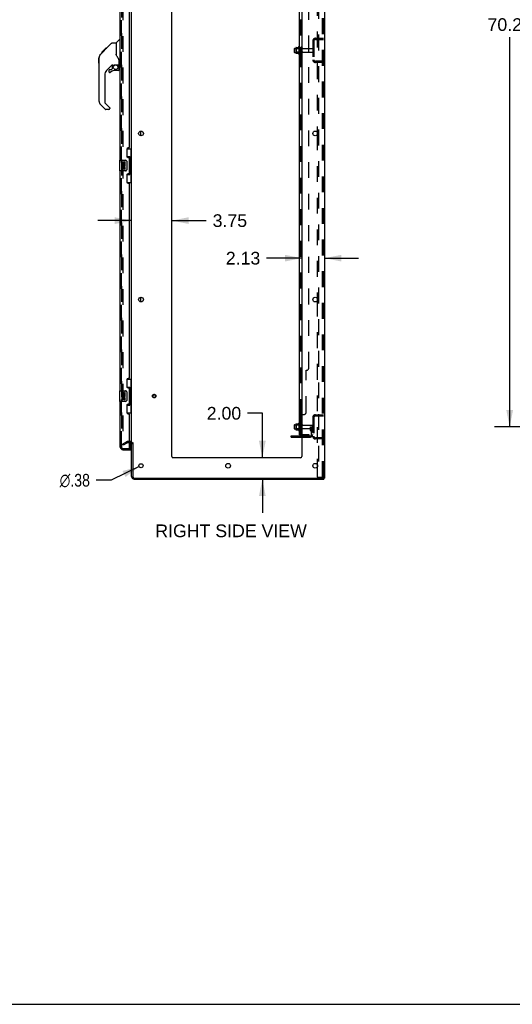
# Model space of a CAD drawing. Header units: inches. Extents: x 0 to 268, y 0 to 174.
# Tile 75 of 83: x 134 to 180, y 0 to 92. Entities that reach past the tile are written whole.
import ezdxf

# ---------------------------------------------------------------- set-up
doc = ezdxf.new("R2010")
doc.units = ezdxf.units.IN
doc.header["$LTSCALE"] = 14.749625
doc.header["$MEASUREMENT"] = 0
doc.linetypes.add('HIDDEN', pattern=[0.2, 0.1, -0.1])
doc.layers.get('0').update_dxf_attribs({"linetype": 'CONTINUOUS'})
for name, color, linetype in [('DEFAULT_2', 8, 'HIDDEN'), ('DIMENSIONS', 7, 'CONTINUOUS'), ('LEFTHAND_DOOR_ASSEMBLY', 7, 'CONTINUOUS'), ('RIGHTHAND_DOOR_ASSEMBLY', 7, 'CONTINUOUS'), ('SUBPANEL', 7, 'CONTINUOUS')]:
    doc.layers.add(name, color=color, linetype=linetype)
doc.styles.get("Standard").update_dxf_attribs({"font": 'arial.ttf'})
doc.styles.add('TEXTSTYLE_1', font='gdt', dxfattribs={"width": 0.8})
doc.dimstyles.new('DIMSTYLE_1', dxfattribs={"dimtxt": 1.183125, "dimasz": 1.5775, "dimexe": 0.09, "dimexo": 0.07, "dimgap": 0.0375, "dimtad": 0, "dimtih": 1, "dimtoh": 1, "dimzin": 4, "dimdsep": 46, "dimtxsty": 'Standard', "dimblk": '_FILLED', "dimblk1": '_FILLED', "dimblk2": '_FILLED', "dimcen": 0.09, "dimadec": 3, "dimazin": 1, "dimtfac": 1, "dimtdec": 3, "dimtofl": 0, "dimtmove": 0, "dimatfit": 3, "dimldrblk": '_FILLED', "dimfxl": 0, "dimtolj": 1, "dimtzin": 4, "dimarcsym": 0})
doc.dimstyles.new('DIMSTYLE_2', dxfattribs={"dimtxt": 1.183125, "dimasz": 1.5775, "dimexe": 0.09, "dimexo": 0.07, "dimgap": 0.09, "dimtad": 0, "dimtih": 1, "dimtoh": 1, "dimzin": 4, "dimdsep": 46, "dimtxsty": 'Standard', "dimblk": '_FILLED', "dimblk1": '_FILLED', "dimblk2": '_FILLED', "dimcen": 0.09, "dimadec": 3, "dimazin": 1, "dimtfac": 1, "dimtdec": 3, "dimtofl": 0, "dimtmove": 0, "dimatfit": 1, "dimldrblk": '_FILLED', "dimfxl": 0, "dimtolj": 1, "dimtzin": 4, "dimarcsym": 0})

# ---------------------------------------------------------------- blocks, each defined once
blk = doc.blocks.new('_FILLED')
at = {"color": 0, "linetype": 'ByBlock'}
blk.add_solid([(0, 0), (-1, 0.2), (-1, -0.2)], dxfattribs=at)
blk = doc.blocks.new('*D3')
at = {"layer": 'DIMENSIONS', "color": 2, "linetype": 'Continuous'}
for p, q in [((189.43, 124.113), (178.333, 124.113)), ((179.753, 124.113), (179.753, 92.574)), ((179.753, 53.863), (179.753, 90.208)), ((189.43, 53.863), (178.333, 53.863))]:
    blk.add_line(p, q, dxfattribs=at)
at = {"layer": 'DIMENSIONS', "color": 2, "linetype": 'Continuous', "xscale": 1.5775, "yscale": 1.5775, "zscale": 1.5775}
for p, rotation in [((179.753, 124.113), 90), ((179.753, 53.863), 270)]:
    blk.add_blockref('_FILLED', p, dxfattribs=dict(at, rotation=rotation))
at = {"layer": 'DIMENSIONS', "color": 2, "linetype": 'Continuous', "insert": (179.753, 91.983), "char_height": 1.1831, "width": 4.13434, "attachment_point": 2, "line_spacing_factor": 0.9}
blk.add_mtext('70.25', dxfattribs=at)
blk = doc.blocks.new('*D12')
at = {"layer": 'DIMENSIONS', "color": 2, "linetype": 'Continuous'}
for p, q in [((144.479, 73.105), (141.324, 73.105)), ((148.229, 73.105), (151.444, 73.105))]:
    blk.add_line(p, q, dxfattribs=at)
at = {"layer": 'DIMENSIONS', "color": 2, "linetype": 'Continuous', "xscale": 1.5775, "yscale": 1.5775, "zscale": 1.5775}
blk.add_blockref('_FILLED', (144.479, 73.105), dxfattribs=at)
at = {"layer": 'DIMENSIONS', "color": 2, "linetype": 'Continuous', "xscale": 1.5775, "yscale": 1.5775, "zscale": 1.5775, "rotation": 180}
blk.add_blockref('_FILLED', (148.229, 73.105), dxfattribs=at)
at = {"layer": 'DIMENSIONS', "color": 2, "linetype": 'Continuous', "insert": (152.036, 73.697), "char_height": 1.1831, "width": 3.21511, "attachment_point": 1, "line_spacing_factor": 0.9}
blk.add_mtext('3.75', dxfattribs=at)
blk = doc.blocks.new('*D13')
at = {"layer": 'DIMENSIONS', "color": 2, "linetype": 'Continuous'}
for p, q in [((160.354, 69.603), (157.075, 69.603)), ((162.479, 69.603), (165.634, 69.603))]:
    blk.add_line(p, q, dxfattribs=at)
at = {"layer": 'DIMENSIONS', "color": 2, "linetype": 'Continuous', "xscale": 1.5775, "yscale": 1.5775, "zscale": 1.5775}
blk.add_blockref('_FILLED', (160.354, 69.603), dxfattribs=at)
at = {"layer": 'DIMENSIONS', "color": 2, "linetype": 'Continuous', "xscale": 1.5775, "yscale": 1.5775, "zscale": 1.5775, "rotation": 180}
blk.add_blockref('_FILLED', (162.479, 69.603), dxfattribs=at)
at = {"layer": 'DIMENSIONS', "color": 2, "linetype": 'Continuous', "insert": (156.483, 70.194), "char_height": 1.1831, "width": 3.21511, "attachment_point": 3, "line_spacing_factor": 0.9}
blk.add_mtext('2.13', dxfattribs=at)
blk = doc.blocks.new('*D14')
at = {"layer": 'DIMENSIONS', "color": 2, "linetype": 'Continuous'}
for p, q in [((156.674, 55.134), (155.294, 55.134)), ((156.674, 50.988), (156.674, 55.134)), ((156.674, 48.988), (156.674, 45.833))]:
    blk.add_line(p, q, dxfattribs=at)
at = {"layer": 'DIMENSIONS', "color": 2, "linetype": 'Continuous', "xscale": 1.5775, "yscale": 1.5775, "zscale": 1.5775}
for p, rotation in [((156.674, 50.988), 270), ((156.674, 48.988), 90)]:
    blk.add_blockref('_FILLED', p, dxfattribs=dict(at, rotation=rotation))
at = {"layer": 'DIMENSIONS', "color": 2, "linetype": 'Continuous', "insert": (154.702, 55.725), "char_height": 1.1831, "width": 3.21511, "attachment_point": 3, "line_spacing_factor": 0.9}
blk.add_mtext('2.00', dxfattribs=at)
blk = doc.blocks.new('*D18')
at = {"layer": 'DIMENSIONS', "color": 2, "linetype": 'Continuous'}
for p, q in [((145.185, 50.156), (142.561, 48.887)), ((142.561, 48.887), (141.181, 48.887))]:
    blk.add_line(p, q, dxfattribs=at)
at = {"layer": 'DIMENSIONS', "color": 2, "linetype": 'Continuous', "xscale": 1.5775, "yscale": 1.5775, "zscale": 1.5775, "rotation": 25.813562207}
blk.add_blockref('_FILLED', (145.185, 50.156), dxfattribs=at)
at = {"layer": 'DIMENSIONS', "color": 2, "linetype": 'Continuous', "insert": (140.59, 49.479), "char_height": 1.18312, "width": 3.87338, "attachment_point": 3, "line_spacing_factor": 0.9, "style": 'TEXTSTYLE_1'}
blk.add_mtext('{\\fgdt;n}\\fArial;.38', dxfattribs=at)

msp = doc.modelspace()

# ---------------------------------------------------------------- linework, layer by layer
at = {"color": 3, "linetype": 'Continuous'}
for p, q in [((162.479, 128.884), (162.479, 49.092)), ((144.479, 52.436), (144.479, 125.54)), ((148.229, 51.113), (148.229, 125.488)), ((160.354, 125.488), (160.354, 51.113)), ((161.799, 81.336), (161.799, 81.14)), ((161.799, 65.836), (161.799, 65.64)), ((144.336, 52.384), (144.275, 52.384)), ((144.479, 49.235), (144.479, 52.384)), ((144.583, 52.395), (144.583, 49.235)), ((159.375, 53.019), (160.354, 53.019)), ((160.229, 50.988), (148.354, 50.988)), ((161.799, 50.336), (161.799, 50.14)), ((144.725, 49.092), (162.389, 49.092)), ((144.725, 48.988), (162.427, 48.988)), ((162.479, 49.092), (162.423, 49.092))]:
    msp.add_line(p, q, dxfattribs=at)
at = {"color": 7, "linetype": 'Continuous'}
for p, q in [((159.65, 89.146), (159.65, 88.831)), ((159.68, 89.176), (159.814, 89.176)), ((159.814, 89.244), (159.814, 88.732)), ((159.824, 89.266), (160.052, 89.266)), ((160.08, 89.344), (160.08, 88.632)), ((159.68, 88.801), (159.814, 88.801)), ((159.824, 88.711), (160.052, 88.711)), ((145.333, 81.02), (145.333, 81.456)), ((145.333, 65.52), (145.333, 65.956)), ((160.08, 54.219), (160.08, 53.507)), ((159.65, 54.021), (159.65, 53.706)), ((159.68, 54.051), (159.814, 54.051)), ((159.68, 53.676), (159.814, 53.676)), ((159.814, 54.119), (159.814, 53.607)), ((159.824, 54.141), (160.052, 54.141)), ((159.824, 53.586), (160.052, 53.586)), ((159.375, 52.915), (159.375, 53.019)), ((159.375, 52.915), (160.354, 52.915)), ((162.389, 49.092), (162.423, 49.092)), ((162.427, 49.092), (162.427, 48.988)), ((0, 0), (268.175, 0))]:
    msp.add_line(p, q, dxfattribs=at)
at = {"color": 3, "linetype": 'Continuous'}
for centre, radius in [((145.354, 81.238), 0.219), ((161.604, 81.238), 0.219), ((145.354, 65.738), 0.219), ((161.604, 65.738), 0.219), ((145.354, 50.238), 0.188), ((153.479, 50.238), 0.219), ((161.604, 50.238), 0.219)]:
    msp.add_circle(centre, radius, dxfattribs=at)
at = {"color": 7, "linetype": 'Continuous'}
for centre, radius, start, end in [((159.68, 89.146), 0.03, 90, 180.00001), ((159.824, 89.256), 0.01, 90, 174.80617), ((159.955, 89.244), 0.141, 174.79195, 180), ((160.033, 89.276), 0.01, 270, 336.03207), ((160.68, 88.988), 0.698, 149.33687, 156.03207), ((160.111, 89.322), 0.0384, 0, 145.55034), ((159.68, 88.831), 0.03, 179.99999, 270), ((159.955, 88.732), 0.141, 180, 185.20805), ((159.824, 88.721), 0.01, 185.19383, 270), ((160.033, 88.701), 0.01, 23.96793, 90), ((160.68, 88.988), 0.698, 203.96793, 210.66313), ((160.111, 88.654), 0.0384, 214.44966, 360), ((160.68, 53.863), 0.698, 149.33687, 156.03207), ((160.111, 54.197), 0.0384, 0, 145.55034), ((159.68, 54.021), 0.03, 90, 180.00001), ((159.68, 53.706), 0.03, 179.99999, 270), ((159.824, 54.131), 0.01, 90, 174.80617), ((159.955, 54.119), 0.141, 174.79195, 180), ((159.955, 53.607), 0.141, 180, 185.20805), ((159.824, 53.596), 0.01, 185.19383, 270), ((160.033, 54.151), 0.01, 270, 336.03207), ((160.033, 53.576), 0.01, 23.96793, 90), ((160.68, 53.863), 0.698, 203.96793, 210.66313), ((160.111, 53.529), 0.0384, 214.44966, 360), ((160.33, 54.121), 0.055, 64.09064, 180), ((160.33, 53.606), 0.055, 180, 295.90936), ((144.336, 52.242), 0.246, 35.32724, 51.92273)]:
    msp.add_arc(centre, radius, start, end, dxfattribs=at)
at = {"color": 3, "linetype": 'Continuous'}
for centre, radius, start, end in [((144.336, 52.242), 0.142, 0, 90), ((148.354, 51.113), 0.125, 180, 270), ((160.229, 51.113), 0.125, 270, 360), ((144.725, 49.235), 0.246, 180, 270), ((144.725, 49.235), 0.142, 180, 270)]:
    msp.add_arc(centre, radius, start, end, dxfattribs=at)
at = {"layer": 'DEFAULT_2', "color": 8, "linetype": 'HIDDEN'}
for p, q in [((161.903, 128.801), (161.903, 49.176)), ((162.301, 49.206), (162.301, 128.771)), ((162.375, 49.206), (162.375, 128.771)), ((143.666, 125.723), (143.666, 52.254)), ((161.799, 96.64), (161.799, 81.336)), ((161.621, 90.113), (162.375, 90.113)), ((161.702, 90.113), (161.702, 90.009)), ((159.834, 89.172), (159.814, 89.192)), ((159.814, 89.176), (160.275, 89.176)), ((160.13, 89.172), (159.834, 89.172)), ((159.834, 89.172), (159.834, 88.805)), ((160.13, 89.172), (160.15, 89.192)), ((160.13, 89.172), (160.13, 88.805)), ((160.15, 89.322), (160.15, 88.654)), ((160.275, 88.731), (160.275, 89.246)), ((160.385, 88.731), (160.385, 89.246)), ((160.447, 89.153), (161.345, 89.153)), ((161.375, 89.867), (161.375, 88.11)), ((161.479, 89.867), (161.479, 88.11)), ((161.621, 90.009), (162.375, 90.009)), ((159.834, 88.805), (159.814, 88.785)), ((159.814, 88.801), (160.275, 88.801)), ((160.13, 88.805), (159.834, 88.805)), ((160.13, 88.805), (160.15, 88.785)), ((160.447, 88.823), (161.345, 88.823)), ((162.375, 87.967), (161.621, 87.967)), ((162.375, 87.863), (161.621, 87.863)), ((161.702, 87.967), (161.702, 87.863)), ((161.799, 81.14), (161.799, 65.836)), ((161.799, 65.64), (161.799, 50.336)), ((160.15, 54.197), (160.15, 53.529)), ((161.375, 54.742), (161.375, 52.985)), ((161.479, 54.742), (161.479, 52.985)), ((161.621, 54.988), (162.375, 54.988)), ((161.621, 54.884), (162.375, 54.884)), ((161.702, 54.988), (161.702, 54.884)), ((159.834, 54.047), (159.814, 54.067)), ((159.814, 54.051), (160.275, 54.051)), ((159.834, 53.68), (159.814, 53.66)), ((159.814, 53.676), (160.275, 53.676)), ((160.13, 54.047), (159.834, 54.047)), ((159.834, 54.047), (159.834, 53.68)), ((160.13, 53.68), (159.834, 53.68)), ((160.13, 54.047), (160.15, 54.067)), ((160.13, 54.047), (160.13, 53.68)), ((160.13, 53.68), (160.15, 53.66)), ((160.275, 53.606), (160.275, 54.121)), ((160.385, 53.606), (160.385, 54.121)), ((160.447, 54.028), (161.345, 54.028)), ((160.447, 53.698), (161.345, 53.698)), ((161.181, 53.863), (161.271, 53.863)), ((161.181, 53.523), (161.181, 53.863)), ((161.285, 53.688), (161.181, 53.688)), ((161.202, 53.456), (161.251, 53.388)), ((161.271, 53.863), (161.375, 53.863)), ((161.271, 53.162), (161.271, 53.863)), ((161.285, 53.523), (161.285, 53.863)), ((161.287, 53.517), (161.336, 53.449)), ((161.375, 53.863), (161.336, 53.863)), ((143.666, 52.274), (144.006, 52.47)), ((143.718, 52.184), (144.058, 52.38)), ((144.336, 52.488), (144.074, 52.488)), ((144.275, 52.384), (144.074, 52.384)), ((159.622, 52.915), (159.622, 53.019)), ((159.878, 52.915), (159.878, 53.019)), ((160.354, 53.019), (161.128, 53.019)), ((160.354, 52.915), (161.128, 52.915)), ((162.375, 52.842), (161.621, 52.842)), ((162.375, 52.738), (161.621, 52.738)), ((161.702, 52.842), (161.702, 52.738)), ((143.718, 52.184), (143.666, 52.274)), ((161.799, 50.14), (161.799, 49.176)), ((161.799, 49.176), (162.28, 49.176)), ((162.28, 49.176), (162.354, 49.176))]:
    msp.add_line(p, q, dxfattribs=at)
for points in [[(143.666, 52.254), (143.666, 52.251), (143.667, 52.249), (143.667, 52.247), (143.668, 52.245), (143.669, 52.243)], [(143.684, 52.234), (143.682, 52.234), (143.68, 52.234), (143.678, 52.235), (143.676, 52.236), (143.674, 52.237), (143.673, 52.238), (143.671, 52.239), (143.67, 52.241), (143.669, 52.243)], [(143.691, 52.236), (143.69, 52.235), (143.688, 52.234), (143.686, 52.234), (143.684, 52.234), (143.684, 52.234)], [(162.301, 49.206), (162.3, 49.198), (162.298, 49.191), (162.295, 49.184), (162.291, 49.18), (162.286, 49.177), (162.28, 49.176)], [(162.375, 49.206), (162.374, 49.198), (162.372, 49.191), (162.369, 49.184), (162.364, 49.18), (162.359, 49.177), (162.354, 49.176)]]:
    msp.add_lwpolyline(points, dxfattribs=at)
for radius in [0.164, 0.124]:
    msp.add_circle((146.583, 56.738), radius, dxfattribs=at)
for centre, radius, start, end in [((161.621, 89.867), 0.246, 90, 180), ((160.33, 89.246), 0.055, 360, 180), ((160.447, 89.216), 0.0625, 180, 270), ((161.345, 89.123), 0.03, 360, 90), ((161.621, 89.867), 0.142, 90, 180), ((160.33, 88.731), 0.055, 180, 0), ((160.447, 88.761), 0.0625, 90, 180), ((161.345, 88.853), 0.03, 270, 0), ((161.621, 88.11), 0.246, 180, 270), ((161.621, 88.11), 0.142, 180, 270), ((161.621, 54.742), 0.246, 90, 180), ((161.621, 54.742), 0.142, 90, 180), ((160.33, 54.121), 0.055, 360, 64.09064), ((160.33, 53.606), 0.055, 295.90936, 0), ((160.447, 54.091), 0.0625, 180, 270), ((160.447, 53.636), 0.0625, 90, 180), ((161.295, 53.523), 0.114, 180, 215.75389), ((161.167, 53.327), 0.104, 0, 35.75389), ((161.295, 53.523), 0.01, 180, 215.75389), ((161.167, 53.327), 0.208, 0, 35.75389), ((161.345, 53.998), 0.03, 360, 90), ((161.345, 53.728), 0.03, 270, 0), ((144.074, 52.351), 0.137, 90, 120), ((144.074, 52.351), 0.033, 90, 120), ((144.336, 52.242), 0.246, 51.92273, 90), ((144.336, 52.242), 0.246, 0, 35.32724), ((161.128, 53.162), 0.246, 270, 360), ((161.128, 53.162), 0.142, 270, 360), ((161.621, 52.985), 0.246, 180, 270), ((161.621, 52.985), 0.142, 180, 270)]:
    msp.add_arc(centre, radius, start, end, dxfattribs=at)
at = {"layer": 'LEFTHAND_DOOR_ASSEMBLY', "color": 8, "linetype": 'HIDDEN'}
for p, q in [((143.525, 51.985), (143.525, 125.992)), ((143.667, 51.842), (144.38, 51.842))]:
    msp.add_line(p, q, dxfattribs=at)
msp.add_arc((143.667, 51.985), 0.142, 180, 270, dxfattribs=at)
at = {"layer": 'RIGHTHAND_DOOR_ASSEMBLY', "color": 8, "linetype": 'HIDDEN'}
for p, q in [((143.525, 125.992), (143.525, 51.985)), ((143.667, 51.842), (144.255, 51.842))]:
    msp.add_line(p, q, dxfattribs=at)
at = {"layer": 'RIGHTHAND_DOOR_ASSEMBLY', "color": 3, "linetype": 'Continuous'}
for p, q in [((143.421, 78.738), (143.421, 99.238)), ((144.275, 79.946), (144.275, 98.031)), ((144.025, 79.756), (144.025, 79.136)), ((144.215, 79.886), (144.155, 79.886)), ((144.155, 79.006), (144.215, 79.006)), ((144.275, 77.531), (144.275, 78.946)), ((143.421, 57.238), (143.421, 77.738)), ((144.025, 77.341), (144.025, 76.721)), ((144.215, 77.471), (144.155, 77.471)), ((144.155, 76.591), (144.215, 76.591)), ((144.275, 58.446), (144.275, 76.531)), ((144.025, 58.256), (144.025, 57.636)), ((144.215, 58.386), (144.155, 58.386)), ((144.155, 57.506), (144.215, 57.506)), ((144.275, 56.031), (144.275, 57.446)), ((143.421, 51.985), (143.421, 56.238)), ((144.025, 55.841), (144.025, 55.221)), ((144.215, 55.971), (144.155, 55.971)), ((144.155, 55.091), (144.215, 55.091)), ((144.275, 51.862), (144.275, 55.031)), ((143.667, 51.738), (144.4, 51.738))]:
    msp.add_line(p, q, dxfattribs=at)
at = {"layer": 'RIGHTHAND_DOOR_ASSEMBLY', "color": 7, "linetype": 'Continuous'}
for p, q in [((141.673, 88.784), (142.087, 89.197)), ((141.986, 89.03), (142.61, 89.654)), ((142.07, 89.114), (142.004, 89.114)), ((142.087, 89.198), (142.088, 89.198)), ((142.154, 89.197), (142.087, 89.197)), ((142.088, 89.198), (142.154, 89.198)), ((142.089, 89.2), (142.156, 89.2)), ((142.666, 89.677), (143.027, 89.677)), ((143.027, 89.677), (143.027, 88.573)), ((143.033, 89.683), (143.331, 89.98)), ((143.421, 89.992), (143.358, 89.992)), ((141.433, 88.282), (141.452, 88.301)), ((141.433, 87.805), (141.433, 88.282)), ((141.452, 84.23), (141.452, 88.333)), ((141.567, 88.61), (141.846, 88.889)), ((141.673, 88.784), (141.74, 88.784)), ((141.677, 88.787), (141.743, 88.787)), ((141.744, 88.788), (141.678, 88.788)), ((141.825, 88.869), (141.759, 88.869)), ((141.845, 88.889), (141.979, 89.022)), ((141.912, 88.956), (141.845, 88.956)), ((141.872, 88.916), (141.846, 88.889)), ((141.907, 88.95), (141.872, 88.916)), ((141.95, 88.994), (141.907, 88.95)), ((141.994, 89.038), (141.927, 89.038)), ((141.986, 89.03), (141.95, 88.994)), ((143.046, 88.582), (143.027, 88.635)), ((143.075, 88.516), (143.046, 88.582)), ((141.433, 87.805), (141.452, 87.786)), ((142.639, 87.615), (142.137, 87.114)), ((142.597, 87.198), (142.669, 87.27)), ((142.673, 87.605), (142.673, 87.279)), ((142.715, 87.61), (142.803, 87.61)), ((142.988, 87.651), (143.283, 87.651)), ((143.165, 87.651), (143.245, 87.572)), ((143.237, 87.564), (143.231, 87.558)), ((143.283, 87.433), (143.303, 87.433)), ((143.303, 87.65), (143.303, 88.056)), ((143.303, 87.195), (143.303, 87.433)), ((143.342, 87.61), (143.421, 87.61)), ((141.964, 86.696), (141.964, 84.144)), ((142.358, 87.116), (142.358, 86.997)), ((142.437, 87.195), (142.589, 87.195)), ((143.224, 87.116), (142.988, 87.116)), ((142.02, 83.499), (141.568, 83.952)), ((141.987, 84.089), (142.423, 83.653)), ((142.437, 83.62), (142.437, 83.555)), ((142.358, 83.476), (142.075, 83.476)), ((144.038, 79.813), (144.479, 79.813)), ((144.075, 79.033), (144.075, 79.813)), ((144.075, 79.078), (144.302, 79.078)), ((144.302, 77.398), (144.302, 79.078)), ((144.44, 78.788), (144.44, 79.813)), ((143.361, 78.723), (143.361, 77.753)), ((143.376, 78.738), (143.916, 78.738)), ((143.627, 78.584), (143.564, 78.584)), ((143.564, 78.584), (143.564, 78.354)), ((143.564, 78.354), (143.825, 78.354)), ((143.627, 78.123), (143.564, 78.123)), ((143.564, 78.123), (143.564, 77.987)), ((143.634, 78.318), (143.577, 78.343)), ((143.627, 78.416), (143.627, 78.584)), ((143.69, 78.416), (143.627, 78.416)), ((143.627, 77.987), (143.627, 78.123)), ((143.75, 78.552), (143.69, 78.552)), ((143.69, 78.552), (143.69, 78.416)), ((143.75, 78.416), (143.75, 78.552)), ((143.815, 78.416), (143.75, 78.416)), ((143.825, 78.354), (143.798, 78.334)), ((143.878, 78.584), (143.815, 78.584)), ((143.815, 78.584), (143.815, 78.416)), ((143.86, 78.354), (143.878, 78.354)), ((143.878, 78.354), (143.878, 78.584)), ((144.016, 78.638), (144.016, 77.838)), ((144.339, 78.839), (144.339, 78.818)), ((144.461, 78.788), (144.339, 78.788)), ((144.339, 78.788), (144.339, 77.688)), ((144.461, 77.688), (144.461, 78.788)), ((143.916, 77.738), (143.376, 77.738)), ((143.689, 78.029), (143.69, 77.987)), ((143.75, 77.966), (143.75, 78.035)), ((143.815, 78.029), (143.815, 77.892)), ((143.815, 77.892), (143.878, 77.892)), ((143.878, 77.892), (143.878, 78.029)), ((144.075, 76.663), (144.075, 77.443)), ((144.075, 77.398), (144.302, 77.398)), ((144.461, 77.688), (144.339, 77.688)), ((144.339, 77.658), (144.339, 77.637)), ((144.44, 76.663), (144.44, 77.688)), ((144.038, 76.663), (144.479, 76.663)), ((144.038, 58.313), (144.479, 58.313)), ((144.075, 57.533), (144.075, 58.313)), ((144.44, 57.288), (144.44, 58.313)), ((143.361, 57.223), (143.361, 56.253)), ((143.376, 57.238), (143.916, 57.238)), ((143.627, 57.084), (143.564, 57.084)), ((143.564, 57.084), (143.564, 56.854)), ((143.627, 56.916), (143.627, 57.084)), ((143.75, 57.052), (143.69, 57.052)), ((143.69, 57.052), (143.69, 56.916)), ((143.75, 56.916), (143.75, 57.052)), ((143.878, 57.084), (143.815, 57.084)), ((143.815, 57.084), (143.815, 56.916)), ((143.878, 56.854), (143.878, 57.084)), ((144.016, 57.138), (144.016, 56.338)), ((144.075, 57.578), (144.302, 57.578)), ((144.302, 55.898), (144.302, 57.578)), ((144.339, 57.339), (144.339, 57.318)), ((144.461, 57.288), (144.339, 57.288)), ((144.339, 57.288), (144.339, 56.188)), ((144.461, 56.188), (144.461, 57.288)), ((143.916, 56.238), (143.376, 56.238)), ((143.564, 56.854), (143.825, 56.854)), ((143.627, 56.623), (143.564, 56.623)), ((143.564, 56.623), (143.564, 56.487)), ((143.634, 56.818), (143.577, 56.843)), ((143.69, 56.916), (143.627, 56.916)), ((143.627, 56.487), (143.627, 56.623)), ((143.689, 56.529), (143.69, 56.487)), ((143.815, 56.916), (143.75, 56.916)), ((143.75, 56.466), (143.75, 56.535)), ((143.825, 56.854), (143.798, 56.834)), ((143.815, 56.529), (143.815, 56.392)), ((143.815, 56.392), (143.878, 56.392)), ((143.86, 56.854), (143.878, 56.854)), ((143.878, 56.392), (143.878, 56.529)), ((144.461, 56.188), (144.339, 56.188)), ((144.339, 56.158), (144.339, 56.137)), ((144.44, 55.163), (144.44, 56.188)), ((144.038, 55.163), (144.479, 55.163)), ((144.075, 55.163), (144.075, 55.943)), ((144.075, 55.898), (144.302, 55.898)), ((144.4, 51.862), (144.4, 52.369)), ((144.255, 51.842), (144.4, 51.842)), ((144.4, 51.842), (144.4, 51.738))]:
    msp.add_line(p, q, dxfattribs=at)
for points in [[(142.61, 89.654), (142.618, 89.661), (142.627, 89.666), (142.636, 89.671), (142.645, 89.674), (142.656, 89.676), (142.666, 89.677)], [(141.567, 88.61), (141.547, 88.589), (141.522, 88.556), (141.5, 88.521), (141.483, 88.484), (141.469, 88.445), (141.459, 88.405), (141.453, 88.364), (141.452, 88.333)], [(143.249, 88.227), (143.199, 88.3), (143.15, 88.378), (143.109, 88.449), (143.075, 88.516)], [(143.303, 88.056), (143.302, 88.08), (143.297, 88.114), (143.288, 88.148), (143.276, 88.18), (143.261, 88.209), (143.249, 88.227)], [(142.803, 87.61), (142.804, 87.61), (142.812, 87.611), (142.82, 87.613), (142.83, 87.616), (142.842, 87.62), (142.855, 87.625), (142.87, 87.63), (142.887, 87.635), (142.904, 87.64), (142.922, 87.645), (142.942, 87.648), (142.961, 87.65), (142.979, 87.651), (142.988, 87.651)], [(143.283, 87.433), (143.282, 87.446), (143.28, 87.46), (143.278, 87.474), (143.274, 87.487), (143.269, 87.5), (143.263, 87.513), (143.257, 87.525), (143.249, 87.537), (143.24, 87.548), (143.231, 87.558)], [(143.245, 87.572), (143.245, 87.572), (143.244, 87.571), (143.243, 87.57), (143.242, 87.569), (143.241, 87.568), (143.237, 87.564)], [(144.266, 78.977), (144.268, 78.981), (144.273, 78.989), (144.278, 78.997), (144.283, 79.004), (144.286, 79.011), (144.29, 79.018), (144.293, 79.024), (144.295, 79.029), (144.297, 79.034), (144.299, 79.039), (144.3, 79.043), (144.301, 79.047), (144.302, 79.051), (144.302, 79.054)], [(144.009, 78.674), (144.011, 78.669), (144.013, 78.663), (144.014, 78.657), (144.015, 78.651), (144.015, 78.644), (144.016, 78.638)], [(144.016, 77.838), (144.015, 77.832), (144.015, 77.826), (144.014, 77.819), (144.013, 77.813), (144.011, 77.808), (144.009, 77.802)], [(144.302, 77.422), (144.302, 77.425), (144.301, 77.429), (144.3, 77.433), (144.299, 77.437), (144.297, 77.442), (144.295, 77.447), (144.293, 77.453), (144.29, 77.459), (144.286, 77.465), (144.283, 77.472), (144.278, 77.479), (144.273, 77.487), (144.268, 77.496), (144.266, 77.499)], [(144.009, 57.174), (144.011, 57.169), (144.013, 57.163), (144.014, 57.157), (144.015, 57.151), (144.015, 57.144), (144.016, 57.138)], [(144.266, 57.477), (144.268, 57.481), (144.273, 57.489), (144.278, 57.497), (144.283, 57.504), (144.286, 57.511), (144.29, 57.518), (144.293, 57.524), (144.295, 57.529), (144.297, 57.534), (144.299, 57.539), (144.3, 57.543), (144.301, 57.547), (144.302, 57.551), (144.302, 57.554)], [(144.016, 56.338), (144.015, 56.332), (144.015, 56.326), (144.014, 56.319), (144.013, 56.313), (144.011, 56.308), (144.009, 56.302)], [(144.302, 55.922), (144.302, 55.925), (144.301, 55.929), (144.3, 55.933), (144.299, 55.937), (144.297, 55.942), (144.295, 55.947), (144.293, 55.953), (144.29, 55.959), (144.286, 55.965), (144.283, 55.972), (144.278, 55.979), (144.273, 55.987), (144.268, 55.996), (144.266, 55.999)]]:
    msp.add_lwpolyline(points, dxfattribs=at)
msp.add_circle((142.988, 87.411), 0.217, dxfattribs=at)
for centre, radius, start, end in [((143.047, 89.669), 0.0197, 135, 180), ((143.358, 89.953), 0.0394, 90, 135), ((141.885, 88.317), 0.433, 137.27268, 137.76144), ((142.715, 87.413), 0.197, 90, 135), ((142.661, 87.279), 0.0118, 315, 360), ((143.106, 87.433), 0.197, 0, 45), ((143.283, 87.671), 0.0197, 270, 360), ((143.342, 87.65), 0.0394, 180, 270), ((142.555, 86.696), 0.591, 135, 180), ((142.437, 87.116), 0.0787, 90, 180), ((142.437, 86.997), 0.0787, 180, 309.5212), ((142.988, 86.329), 0.787, 90, 129.5212), ((142.589, 87.207), 0.0118, 270, 315), ((143.224, 87.195), 0.0787, 270, 360), ((141.846, 84.23), 0.394, 180, 225), ((142.043, 84.144), 0.0787, 180, 225), ((142.389, 83.62), 0.0472, 0, 45), ((142.075, 83.555), 0.0787, 225, 270), ((142.358, 83.555), 0.0787, 270, 360), ((143.376, 78.723), 0.015, 90, 180), ((143.721, 78.28), 0.157, 156.59665, 341.87913), ((143.721, 78.28), 0.0943, 156.59665, 35.11217), ((143.784, 78.029), 0.0943, 0, 180), ((143.721, 78.28), 0.157, 25.73705, 27.8532), ((143.724, 78.28), 0.154, 341.41988, 26.19629), ((143.916, 78.638), 0.1, 21.20502, 90), ((143.376, 77.753), 0.015, 180, 270), ((143.658, 77.987), 0.0943, 180, 248.67039), ((143.658, 77.987), 0.0943, 248.69989, 347.43379), ((143.658, 77.987), 0.0314, 180, 0.04847), ((143.784, 78.024), 0.0362, 83.42855, 161.76278), ((143.784, 78.029), 0.0314, 0, 81.22946), ((143.916, 77.838), 0.1, 270, 338.79459), ((143.376, 57.223), 0.015, 90, 180), ((143.916, 57.138), 0.1, 21.20502, 90), ((143.376, 56.253), 0.015, 180, 270), ((143.721, 56.78), 0.157, 156.59665, 341.87913), ((143.658, 56.487), 0.0943, 180, 248.67039), ((143.658, 56.487), 0.0943, 248.69989, 347.43379), ((143.721, 56.78), 0.0943, 156.59665, 35.11217), ((143.658, 56.487), 0.0314, 180, 0.04847), ((143.784, 56.529), 0.0943, 0, 180), ((143.784, 56.524), 0.0362, 83.42855, 161.76278), ((143.784, 56.529), 0.0314, 0, 81.22946), ((143.721, 56.78), 0.157, 25.73705, 27.8532), ((143.724, 56.78), 0.154, 341.41988, 26.19629), ((143.916, 56.338), 0.1, 270, 338.79459), ((144.38, 51.862), 0.02, 270, 360)]:
    msp.add_arc(centre, radius, start, end, dxfattribs=at)
at = {"layer": 'RIGHTHAND_DOOR_ASSEMBLY', "color": 3, "linetype": 'Continuous'}
for centre, radius, start, end in [((144.215, 79.946), 0.06, 270, 360), ((144.155, 79.756), 0.13, 90, 180), ((144.155, 79.136), 0.13, 180, 270), ((144.215, 78.946), 0.06, 0, 90), ((144.155, 77.341), 0.13, 90, 180), ((144.215, 77.531), 0.06, 270, 360), ((144.155, 76.721), 0.13, 180, 270), ((144.215, 76.531), 0.06, 0, 90), ((144.155, 58.256), 0.13, 90, 180), ((144.215, 58.446), 0.06, 270, 360), ((144.155, 57.636), 0.13, 180, 270), ((144.215, 57.446), 0.06, 0, 90), ((144.215, 56.031), 0.06, 270, 360), ((144.155, 55.841), 0.13, 90, 180), ((144.155, 55.221), 0.13, 180, 270), ((144.215, 55.031), 0.06, 0, 90), ((143.667, 51.985), 0.246, 180, 270), ((144.255, 51.862), 0.02, 270, 360)]:
    msp.add_arc(centre, radius, start, end, dxfattribs=at)
at = {"layer": 'RIGHTHAND_DOOR_ASSEMBLY', "color": 8, "linetype": 'HIDDEN'}
msp.add_arc((143.667, 51.985), 0.142, 180, 270, dxfattribs=at)
at = {"layer": 'RIGHTHAND_DOOR_ASSEMBLY', "color": 7, "linetype": 'Continuous'}
for centre, start_param, end_param in [((144.235, 78.829), -1.51401, -0.699287), ((144.235, 78.829), -2.442306, -1.627583), ((144.235, 77.648), -1.51401, -0.699287), ((144.235, 77.648), -2.442306, -1.627583), ((144.235, 57.329), -1.51401, -0.699287), ((144.235, 57.329), -2.442306, -1.627583), ((144.235, 56.148), -1.51401, -0.699287), ((144.235, 56.148), -2.442306, -1.627583)]:
    msp.add_ellipse(centre, major_axis=(0, 0.18), ratio=0.579493, start_param=start_param, end_param=end_param, dxfattribs=at)
at = {"layer": 'SUBPANEL', "color": 3, "linetype": 'Continuous'}
for p, q in [((160.15, 53.144), (160.15, 124.832)), ((160.354, 55.019), (160.204, 55.019))]:
    msp.add_line(p, q, dxfattribs=at)
at = {"layer": 'SUBPANEL', "color": 8, "linetype": 'HIDDEN'}
for p, q in [((160.275, 54.984), (160.275, 122.992)), ((161.025, 59.394), (161.025, 118.582)), ((160.275, 89.238), (160.15, 89.238)), ((160.275, 88.738), (160.15, 88.738)), ((160.775, 55.269), (160.775, 59.144)), ((160.275, 54.622), (160.15, 54.622)), ((160.275, 54.341), (160.15, 54.341)), ((160.162, 54.999), (160.159, 54.997)), ((160.275, 54.986), (160.275, 54.984)), ((160.354, 55.019), (160.525, 55.019)), ((160.275, 54.113), (160.15, 54.113)), ((160.275, 53.613), (160.15, 53.613)), ((160.251, 53.144), (160.3, 53.185)), ((160.275, 53.146), (160.275, 53.144)), ((160.387, 53.144), (161.025, 53.144)), ((161.025, 53.019), (160.387, 53.019)), ((160.775, 53.144), (160.775, 53.019)), ((161.025, 53.144), (161.025, 53.019))]:
    msp.add_line(p, q, dxfattribs=at)
at = {"layer": 'SUBPANEL', "color": 7, "linetype": 'Continuous'}
for p, q in [((160.275, 54.984), (160.15, 54.984)), ((160.275, 53.144), (160.275, 54.984)), ((160.275, 53.144), (160.15, 53.144)), ((160.204, 53.106), (160.251, 53.144))]:
    msp.add_line(p, q, dxfattribs=at)
at = {"layer": 'SUBPANEL', "color": 3, "linetype": 'Continuous'}
for points in [[(160.184, 55.009), (160.177, 55.006), (160.173, 55.004), (160.169, 55.002), (160.166, 55.001), (160.162, 54.999), (160.159, 54.997), (160.156, 54.995), (160.154, 54.993), (160.152, 54.991), (160.151, 54.989), (160.15, 54.987), (160.15, 54.986), (160.15, 54.984)], [(160.204, 55.019), (160.201, 55.018), (160.199, 55.016), (160.196, 55.014), (160.192, 55.012), (160.188, 55.011), (160.184, 55.009)], [(160.173, 53.124), (160.169, 53.126), (160.166, 53.127), (160.162, 53.129), (160.159, 53.131), (160.156, 53.133), (160.154, 53.135), (160.152, 53.137), (160.151, 53.139), (160.15, 53.141), (160.15, 53.143), (160.15, 53.144)], [(160.204, 53.106), (160.201, 53.108), (160.199, 53.111), (160.196, 53.113), (160.192, 53.115), (160.188, 53.117), (160.184, 53.119), (160.18, 53.121), (160.173, 53.124)]]:
    msp.add_lwpolyline(points, dxfattribs=at)
at = {"layer": 'SUBPANEL', "color": 8, "linetype": 'HIDDEN'}
for points in [[(160.156, 54.995), (160.154, 54.993), (160.152, 54.991), (160.151, 54.989), (160.15, 54.987), (160.15, 54.986), (160.15, 54.984)], [(160.201, 55.018), (160.199, 55.016), (160.196, 55.014)], [(160.281, 54.994), (160.279, 54.992), (160.277, 54.99), (160.276, 54.989), (160.275, 54.987), (160.275, 54.986)], [(160.299, 55.009), (160.298, 55.007), (160.296, 55.005), (160.295, 55.004), (160.293, 55.002)], [(160.301, 55.014), (160.3, 55.012), (160.3, 55.01), (160.299, 55.009)], [(160.3, 55.019), (160.301, 55.017), (160.301, 55.015)], [(160.279, 53.167), (160.279, 53.167), (160.279, 53.167), (160.279, 53.167), (160.278, 53.167), (160.278, 53.167), (160.278, 53.167), (160.277, 53.166), (160.277, 53.166), (160.276, 53.166), (160.276, 53.165), (160.275, 53.165), (160.274, 53.165), (160.274, 53.164), (160.273, 53.164), (160.272, 53.164), (160.272, 53.163), (160.271, 53.163), (160.27, 53.162), (160.27, 53.162), (160.269, 53.162), (160.268, 53.161), (160.267, 53.161), (160.267, 53.161), (160.266, 53.16), (160.265, 53.16), (160.264, 53.159), (160.263, 53.159), (160.262, 53.159), (160.262, 53.158), (160.261, 53.158), (160.26, 53.158), (160.259, 53.157), (160.258, 53.157), (160.257, 53.156), (160.256, 53.156), (160.255, 53.156), (160.254, 53.155), (160.253, 53.155), (160.252, 53.154), (160.251, 53.154), (160.25, 53.154), (160.249, 53.153), (160.248, 53.153), (160.247, 53.152), (160.246, 53.152), (160.245, 53.152), (160.244, 53.151), (160.243, 53.151), (160.242, 53.151), (160.241, 53.15), (160.24, 53.15), (160.239, 53.15), (160.238, 53.149), (160.237, 53.149), (160.236, 53.149), (160.235, 53.148), (160.234, 53.148), (160.233, 53.148), (160.232, 53.148), (160.231, 53.147), (160.23, 53.147), (160.229, 53.147), (160.228, 53.147), (160.227, 53.146), (160.226, 53.146), (160.225, 53.146), (160.224, 53.146), (160.223, 53.146), (160.223, 53.145), (160.222, 53.145), (160.221, 53.145), (160.22, 53.145), (160.219, 53.145), (160.218, 53.145), (160.218, 53.145), (160.217, 53.144), (160.216, 53.144), (160.216, 53.144), (160.216, 53.144), (160.215, 53.144)], [(160.215, 53.144), (160.215, 53.144), (160.215, 53.144)], [(160.215, 53.144), (160.215, 53.144), (160.215, 53.144), (160.216, 53.144), (160.216, 53.144), (160.217, 53.144), (160.217, 53.144), (160.218, 53.144)], [(160.275, 53.164), (160.276, 53.165), (160.276, 53.165), (160.277, 53.166), (160.277, 53.166), (160.277, 53.166), (160.278, 53.167), (160.278, 53.167), (160.278, 53.167), (160.279, 53.167), (160.279, 53.167)]]:
    msp.add_lwpolyline(points, dxfattribs=at)
at = {"layer": 'SUBPANEL', "color": 7, "linetype": 'Continuous'}
for points in [[(160.289, 54.999), (160.285, 54.997), (160.283, 54.995), (160.281, 54.994), (160.279, 54.992), (160.277, 54.99), (160.276, 54.989), (160.275, 54.987), (160.275, 54.986), (160.275, 54.984)], [(160.3, 55.019), (160.301, 55.017), (160.301, 55.015), (160.301, 55.014), (160.3, 55.012), (160.3, 55.01), (160.299, 55.009), (160.298, 55.007), (160.296, 55.005), (160.295, 55.004), (160.293, 55.002), (160.291, 55.001), (160.289, 54.999)], [(160.279, 53.155), (160.277, 53.153), (160.276, 53.151), (160.275, 53.148), (160.275, 53.146)], [(160.293, 53.172), (160.289, 53.168), (160.287, 53.165), (160.285, 53.163), (160.283, 53.161), (160.281, 53.158), (160.279, 53.155)], [(160.3, 53.185), (160.301, 53.184), (160.301, 53.184), (160.301, 53.183), (160.3, 53.182), (160.3, 53.18), (160.299, 53.179), (160.298, 53.177), (160.296, 53.176), (160.295, 53.174), (160.293, 53.172)]]:
    msp.add_lwpolyline(points, dxfattribs=at)
at = {"layer": 'SUBPANEL', "color": 8, "linetype": 'HIDDEN'}
for centre, radius, start, end in [((160.775, 59.394), 0.25, 270, 360), ((160.525, 55.269), 0.25, 270, 360), ((160.387, 53.256), 0.237, 180, 219.43415), ((160.387, 53.256), 0.112, 252.8585, 270), ((160.387, 53.256), 0.237, 261.99458, 270)]:
    msp.add_arc(centre, radius, start, end, dxfattribs=at)
at = {"layer": 'SUBPANEL', "color": 3, "linetype": 'Continuous'}
msp.add_arc((160.387, 53.256), 0.237, 219.43415, 261.99458, dxfattribs=at)
at = {"layer": 'SUBPANEL', "color": 7, "linetype": 'Continuous'}
msp.add_arc((160.387, 53.256), 0.112, 180, 252.8585, dxfattribs=at)

# ---------------------------------------------------------------- texts
at = {"layer": 'DIMENSIONS', "color": 2, "linetype": 'Continuous', "insert": (153.755, 44.759), "char_height": 1.18312, "width": 14.10954, "attachment_point": 2, "line_spacing_factor": 0.9}
msp.add_mtext('RIGHT SIDE VIEW', dxfattribs=at)

# ---------------------------------------------------------------- dimensions: what is measured, and where the dimension line sits
at = {"layer": 'DIMENSIONS', "color": 2, "linetype": 'Continuous'}
for base, p1, p2, angle, picture, middle in [((179.753, 124.113), (189.5, 53.863), (189.5, 124.113), 90, '*D3', (179.757, 91.384)), ((156.674, 48.988), (148.354, 50.988), (144.725, 48.988), 270, '*D14', (153.08, 55.127))]:
    dim = msp.add_linear_dim(base=base, p1=p1, p2=p2, angle=angle, dimstyle='DIMSTYLE_1', dxfattribs=at)
    dim.commit()
    dim.dimension.update_dxf_attribs({"geometry": picture, "text_midpoint": middle, "dimtype": 160})
for base, p1, p2, picture, middle in [((148.229, 73.105), (144.479, 52.436), (148.229, 51.113), '*D12', (153.646, 73.098)), ((162.478778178, 69.602550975), (160.353778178, 51.113093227), (162.478778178, 49.092093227), '*D13', (154.860930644, 69.595952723))]:
    dim = msp.add_linear_dim(base=base, p1=p1, p2=p2, dimstyle='DIMSTYLE_1', dxfattribs=at)
    dim.commit()
    dim.dimension.update_dxf_attribs({"geometry": picture, "text_midpoint": middle, "dimtype": 160})
dim = msp.add_diameter_dim_2p(p1=(145.18499, 50.15645), p2=(145.52257, 50.31974), text='%%c<>', dimstyle='DIMSTYLE_2', override={"dimpost": '<>'}, dxfattribs=at)
dim.commit()
dim.dimension.update_dxf_attribs({"geometry": '*D18', "text_midpoint": (138.65284, 48.88739), "dimtype": 163})

doc.saveas('drawing.dxf')
